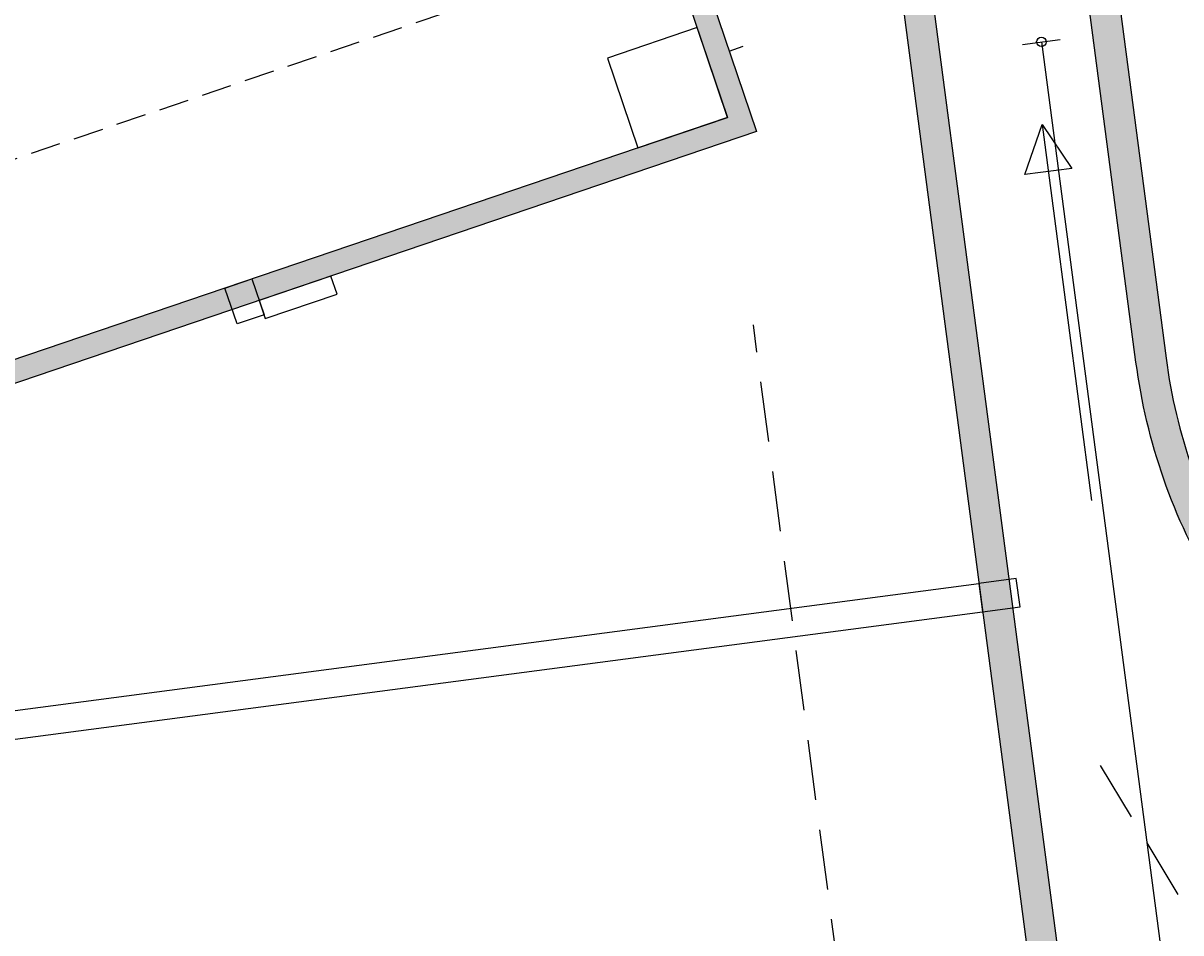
# Model space of a CAD drawing. Header units: millimetres. Extents: x 29775 to 122352, y 25482 to 104177.
# Tile 17 of 20: x 90555 to 102767, y 60340 to 69932. Entities that reach past the tile are written whole.
import ezdxf

# ---------------------------------------------------------------- set-up
doc = ezdxf.new("R2010")
doc.units = ezdxf.units.MM
doc.header["$LTSCALE"] = 100
doc.linetypes.add('DASHED2', pattern=[9.525, 6.35, -3.175])
doc.linetypes.add('HIDDEN2', pattern=[4.7625, 3.175, -1.5875])
for name, color, linetype in [('BiKoz-Hout-Drs', 2, 'Continuous'), ('BiWand-Bakst-Drs', 3, 'Continuous'), ('Construct-Beton-Drs', 4, 'Continuous'), ('Daken-Staal-Drs', 3, 'Continuous'), ('Dakopening-Alg-Az', 1, 'Continuous'), ('dakrandarceer', 8, 'Continuous'), ('Isolatie-Alg-Drs', 1, 'Continuous'), ('Plafond-Hout-Drs', 1, 'Continuous')]:
    doc.layers.add(name, color=color, linetype=linetype)
doc.styles.add('BOS3', font='arial.ttf')
doc.dimstyles.new('BOS3', dxfattribs={"dimtxt": 2.5, "dimasz": 2, "dimexe": 2, "dimexo": 0, "dimgap": 1.5, "dimtad": 1, "dimdec": 3, "dimdsep": 46, "dimtxsty": 'BOS3', "dimblk": 'SMALL', "dimblk1": 'SMALL', "dimblk2": 'SMALL', "dimcen": 2.5, "dimclrd": 1, "dimclre": 1, "dimclrt": 2, "dimadec": 4, "dimazin": 2, "dimtfac": 1, "dimtdec": 3, "dimtix": 1, "dimtmove": 2, "dimatfit": 3, "dimfxl": 2, "dimfxlon": 1, "dimtvp": 1, "dimtolj": 1, "dimtzin": 0, "dimarcsym": 0})

# ---------------------------------------------------------------- blocks, each defined once
blk = doc.blocks.new('_Small')
at = {"color": 0, "linetype": 'ByBlock', "lineweight": -2}
blk.add_circle((0, 0), 0.25, dxfattribs=at)
blk = doc.blocks.new('*D499')
at = {"layer": 'DEFPOINTS', "color": 0, "transparency": 16777216}
for p in [(100224, 69593), (105866, 35058), (104794, 34917)]:
    blk.add_point(p, dxfattribs=at)
at = {"layer": 'Plafond-Hout-Drs', "color": 1, "lineweight": -2, "transparency": 16777216}
for p, q in [((101098, 69708), (101494, 69761)), ((101296, 69735), (105866, 35058)), ((105667, 35032), (106064, 35084))]:
    blk.add_line(p, q, dxfattribs=at)
at = {"layer": 'Plafond-Hout-Drs', "color": 1, "lineweight": -2, "transparency": 16777216, "xscale": 200, "yscale": 200, "zscale": 200}
for p, rotation in [((101296, 69735), 97.50726131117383), ((105866, 35058), 277.5072613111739)]:
    blk.add_blockref('_Small', p, dxfattribs=dict(at, rotation=rotation))
at = {"layer": 'Plafond-Hout-Drs', "color": 2, "transparency": 16777216, "insert": (103892, 52438), "char_height": 250, "attachment_point": 5, "rotation": 277.5073, "style": 'BOS3'}
blk.add_mtext('\\A1;kozijn merk S1', dxfattribs=at)

msp = doc.modelspace()

# ---------------------------------------------------------------- hatches: boundary and pattern name
at = {"layer": 'dakrandarceer'}
h = msp.add_hatch(color=252, dxfattribs=at)
h.dxf.hatch_style = 1
h.paths.add_polyline_path([(103399.9112, 64141.0922, -0.1028989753), (102611.1282, 66399.8199), (97637.6324, 104177.2714), (95755.8709, 103538.4995), (95798.449, 103215.0187), (97371.2649, 103748.9177), (102293.8659, 66358.0515, 0.1028989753), (103125.6177, 63976.28), (106413.4035, 58504.4855), (108991.1602, 58843.8536), (121826.4991, 37482.2624), (104747.414, 35233.7582), (104789.1781, 34916.4953), (122352.173, 37228.7074), (109157.3981, 59188.5005), (106579.6415, 58849.1324)])
h = msp.add_hatch(color=252, dxfattribs=at)
h.dxf.hatch_style = 1
h.paths.add_polyline_path([(95717.184, 103863.3012), (82803.4646, 99479.6841), (73864.4442, 96445.2956), (75625.9324, 91256.1184), (75928.9501, 91358.9791), (74270.3224, 96245.1385), (82906.3252, 99176.6665), (83209.3429, 99279.5271), (95450.8166, 103434.9475), (104607.3814, 33883.9324), (90746.6343, 32059.1304), (81635.3106, 58899.487), (81312.0216, 58856.9252), (90528.0322, 31707.5896), (104966.4122, 33608.4384)])
h = msp.add_hatch(color=252, dxfattribs=at)
h.dxf.hatch_style = 1
h.paths.add_polyline_path([(88985.8149, 95453.2533), (93485.9674, 82196.2315), (93713.2306, 82273.377), (89110.2175, 95833.4164), (67823.2282, 88607.4572), (72426.2413, 75047.4178), (72653.5045, 75124.5633), (68153.352, 88381.5851)])
h.paths.add_polyline_path([(93713.2306, 82273.377), (93485.9674, 82196.2315), (97986.1199, 68939.2097), (77153.6571, 61867.5415), (72653.5045, 75124.5633), (72426.2413, 75047.4178), (77003.5393, 61563.1328), (98290.5286, 68789.0919)])

# ---------------------------------------------------------------- linework, layer by layer
at = {"layer": 'BiKoz-Hout-Drs'}
msp.add_lwpolyline([(93108.8236, 66818.9313), (93866.3677, 67076.0828), (93802.0798, 67265.4689), (93044.5357, 67008.3173)], close=True, dxfattribs=at)
msp.add_lwpolyline([(93108.8236, 66818.9313), (93866.3677, 67076.0828), (93802.0798, 67265.4689), (93044.5357, 67008.3173)], close=True, dxfattribs=at)
at = {"layer": 'BiWand-Bakst-Drs'}
for points in [[(92811.887, 66760.3766), (92683.3112, 67139.1487), (92967.3902, 67235.5805), (93095.966, 66856.8085)], [(100674.0019, 63725.8248), (101070.5793, 63778.0398), (101031.4181, 64075.4728), (100634.8407, 64023.2579)]]:
    msp.add_lwpolyline(points, close=True, dxfattribs=at)
at = {"layer": 'Construct-Beton-Drs', "color": 6}
msp.add_line((98002.2292, 69638.3946), (98149.61, 69688.4237), dxfattribs=at)
at = {"layer": 'Construct-Beton-Drs', "linetype": 'DASHED2'}
msp.add_line((102150.0154, 37188.9567), (98258.1754, 66750.4161), dxfattribs=at)
at = {"layer": 'Construct-Beton-Drs', "color": 4, "linetype": 'HIDDEN2'}
msp.add_lwpolyline([(70690.0912, 87130.6038), (87734.8335, 92916.5141), (95449.3807, 70190.191), (78404.6384, 64404.2806)], close=True, dxfattribs=at)
at = {"layer": 'Construct-Beton-Drs'}
msp.add_lwpolyline([(97039.1898, 68617.7702), (97986.1199, 68939.2097), (97664.6804, 69886.1398), (96717.7503, 69564.7004)], close=True, dxfattribs=at)
at = {"layer": 'Construct-Beton-Drs', "linetype": 'DASHED2'}
msp.add_lwpolyline([(101915.9972, 62106.2186), (105374.4164, 56350.4423), (107952.1731, 56689.8104), (118541.0372, 39066.9811), (104486.3885, 37216.6515)], dxfattribs=at)
at = {"layer": 'Daken-Staal-Drs'}
msp.add_lwpolyline([(95755.8709, 103538.4995), (97637.6324, 104177.2714), (102611.1282, 66399.8199, 0.1028989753), (103399.9112, 64141.0922), (106579.6415, 58849.1324), (109157.3981, 59188.5005), (122352.173, 37228.7074), (104789.1781, 34916.4953), (104747.414, 35233.7582), (121826.4991, 37482.2624), (108991.1602, 58843.8536), (106413.4035, 58504.4855), (103125.6177, 63976.28, -0.1028989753), (102293.8659, 66358.0515), (97371.2649, 103748.9177), (95798.449, 103215.0187)], format="xyb", close=True, dxfattribs=at)
for points in [[(95717.184, 103863.3012), (82803.4646, 99479.6841), (73864.4442, 96445.2956), (75625.9324, 91256.1184), (75928.9501, 91358.9791), (74270.3224, 96245.1385), (82906.3252, 99176.6665), (83209.3429, 99279.5271), (95450.8166, 103434.9475), (104607.3814, 33883.9324), (90746.6343, 32059.1304), (81635.3106, 58899.487), (81312.0216, 58856.9252), (90528.0322, 31707.5896), (104966.4122, 33608.4384)], [(67823.2282, 88607.4572), (89110.2175, 95833.4164), (98290.5286, 68789.0919), (77003.5393, 61563.1328)], [(68153.352, 88381.5851), (88985.8149, 95453.2533), (97986.1199, 68939.2097), (77153.6571, 61867.5415)]]:
    msp.add_lwpolyline(points, close=True, dxfattribs=at)
at = {"layer": 'Dakopening-Alg-Az'}
for p, q in [((77538.5469, 60982.5731), (100634.8407, 64023.2579)), ((87073.1687, 61935.2412), (100673.9945, 63725.8239))]:
    msp.add_line(p, q, dxfattribs=at)
at = {"layer": 'Isolatie-Alg-Drs'}
msp.add_line((101303.5343, 68864.1014), (101825.6391, 64898.3219), dxfattribs=at)
msp.add_lwpolyline([(101303.5343, 68864.1014), (101616.6587, 68401.0105), (101120.9362, 68335.7474), (101303.5343, 68864.1014)], close=True, dxfattribs=at)

# ---------------------------------------------------------------- dimensions: what is measured, and where the dimension line sits
at = {"layer": 'Plafond-Hout-Drs'}
dim = msp.add_aligned_dim(p1=(100224.3573, 69593.3845), p2=(104794.043, 34917.1358), distance=1080.9811, text='kozijn merk S1', dimstyle='BOS3', override={"dimscale": 0, "dimtix": 1, "dimtofl": 1, "dimtmove": 2, "dimatfit": 3}, dxfattribs=at)
dim.commit()
dim.dimension.update_dxf_attribs({"geometry": '*D499', "text_midpoint": (103892.1062, 52437.5015)})

doc.saveas('drawing.dxf')
